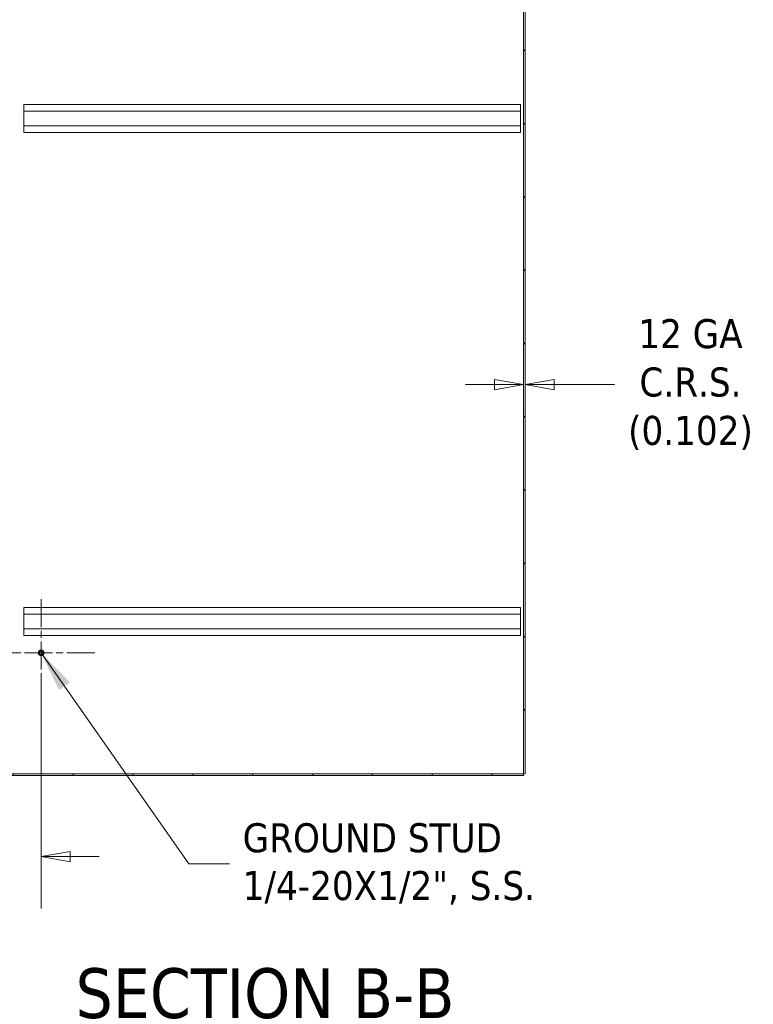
# Model space of a CAD drawing. Header units: inches. Extents: x 16 to 394, y 3 to 249.
# Tile 82 of 116: x 230 to 272, y 102 to 159. Entities that reach past the tile are written whole.
import ezdxf

# ---------------------------------------------------------------- set-up
doc = ezdxf.new("R2010")
doc.units = ezdxf.units.IN
doc.header["$LTSCALE"] = 24
doc.header["$MEASUREMENT"] = 0
doc.linetypes.add('CHAIN', pattern=[0.7087, 0.4724, -0.0591, 0.1181, -0.0591])
doc.layers.get('0').update_dxf_attribs({"lineweight": 0})
for name, color, linetype, lineweight in [('Center Mark (ANSI)', 7, 'Continuous', 5), ('Dimension (ANSI)', 7, 'Continuous', 5), ('Hatch (ANSI)', 7, 'Continuous', 5), ('Symbol (ANSI)', 7, 'Continuous', 5), ('Visible (ANSI)', 7, 'Continuous', 5)]:
    doc.layers.add(name, color=color, linetype=linetype, lineweight=lineweight)
doc.styles.add('ROMANS', font='tahoma.ttf')
doc.styles.add('Text Style168', font='tahoma.ttf')
doc.dimstyles.new('Default (ANSI)', dxfattribs={"dimscale": 24, "dimtxt": 0.07, "dimasz": 0.07, "dimexe": 0.125, "dimexo": 0.0625, "dimgap": 0.031496, "dimtad": 0, "dimtih": 1, "dimtoh": 1, "dimrnd": 1e-08, "dimzin": 0, "dimdsep": 46, "dimtxsty": 'ROMANS', "dimblk": 'Filled-1', "dimcen": 0.09, "dimdle": 0.393701, "dimclrd": 256, "dimclre": 256, "dimclrt": 256, "dimadec": 0, "dimazin": 0, "dimtfac": 0.928571, "dimtofl": 0, "dimtmove": 0, "dimatfit": 3, "dimfxl": 1, "dimtolj": 1, "dimtzin": 0, "dimlwd": -1, "dimlwe": -1, "dimarcsym": 0})
doc.dimstyles.new('Default (ANSI)$7', dxfattribs={"dimscale": 24, "dimtxt": 0.07, "dimasz": 0.098425, "dimexe": 0.125, "dimexo": 0.0625, "dimgap": 0.031496, "dimtad": 0, "dimtih": 1, "dimtoh": 1, "dimrnd": 1e-08, "dimzin": 0, "dimdsep": 46, "dimtxsty": 'ROMANS', "dimblk": 'Filled-1', "dimcen": 0.09, "dimdle": 0.393701, "dimclrd": 256, "dimclre": 256, "dimclrt": 256, "dimadec": 0, "dimazin": 0, "dimtfac": 0.928571, "dimtofl": 0, "dimtmove": 0, "dimatfit": 3, "dimfxl": 1, "dimtolj": 1, "dimtzin": 0, "dimlwd": -1, "dimlwe": -1, "dimarcsym": 0})

# ---------------------------------------------------------------- blocks, each defined once
blk = doc.blocks.new('Filled-1')
at = {"color": 0}
for p, q in [((0, 0), (-1, 0.179)), ((-1, 0.179), (-1, -0.179)), ((-1, 0), (0, 0)), ((-1, -0.179), (0, 0))]:
    blk.add_line(p, q, dxfattribs=at)
at = {"color": 0, "flags": 128}
blk.add_lwpolyline([(-1, -0.179), (0, 0), (-1, 0.179), (-1, -0.179)], dxfattribs=at)
at = {"color": 0}
blk.add_solid([(-1, -0.179), (0, 0), (-1, 0.179), (-1, -0.179)], dxfattribs=at)
blk = doc.blocks.new('*D16')
at = {"layer": 'Defpoints', "color": 0, "transparency": 16777216}
for p in [(258.886, 137.659), (258.784, 130.631), (258.886, 130.631)]:
    blk.add_point(p, dxfattribs=at)
at = {"layer": 'Dimension (ANSI)', "transparency": 16777216}
for p, q in [((257.104, 137.659), (255.424, 137.659)), ((260.566, 137.659), (264.061, 137.659))]:
    blk.add_line(p, q, dxfattribs=at)
at = {"layer": 'Dimension (ANSI)', "transparency": 16777216, "xscale": 1.680000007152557, "yscale": 1.680000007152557, "zscale": 1.680000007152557}
blk.add_blockref('Filled-1', (258.784, 137.659), dxfattribs=at)
at = {"layer": 'Dimension (ANSI)', "transparency": 16777216, "xscale": 1.680000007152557, "yscale": 1.680000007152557, "zscale": 1.680000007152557, "rotation": 180}
blk.add_blockref('Filled-1', (258.886, 137.659), dxfattribs=at)
at = {"layer": 'Dimension (ANSI)', "transparency": 16777216, "insert": (268.452, 137.659), "char_height": 1.68, "attachment_point": 5, "style": 'ROMANS'}
blk.add_mtext('\\A1;12 GA\\PC.R.S.\\P(0.102)', dxfattribs=at)
blk = doc.blocks.new('*D17')
at = {"layer": 'Defpoints', "color": 0, "transparency": 16777216}
for p in [(230.863, 122.127), (228.863, 115.268), (230.863, 110.332)]:
    blk.add_point(p, dxfattribs=at)
at = {"layer": 'Dimension (ANSI)', "transparency": 16777216}
for p, q in [((230.863, 120.627), (230.863, 107.332)), ((228.863, 113.768), (228.863, 107.332)), ((227.183, 110.332), (224.758, 110.332)), ((232.543, 110.332), (234.223, 110.332))]:
    blk.add_line(p, q, dxfattribs=at)
at = {"layer": 'Dimension (ANSI)', "transparency": 16777216, "xscale": 1.680000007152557, "yscale": 1.680000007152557, "zscale": 1.680000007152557}
blk.add_blockref('Filled-1', (228.863, 110.332), dxfattribs=at)
at = {"layer": 'Dimension (ANSI)', "transparency": 16777216, "xscale": 1.680000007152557, "yscale": 1.680000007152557, "zscale": 1.680000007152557, "rotation": 180}
blk.add_blockref('Filled-1', (230.863, 110.332), dxfattribs=at)
at = {"layer": 'Dimension (ANSI)', "transparency": 16777216, "insert": (222.5, 110.332), "char_height": 1.68, "attachment_point": 5, "style": 'ROMANS'}
blk.add_mtext('\\A1;2.0\\PI/S', dxfattribs=at)
blk = doc.blocks.new('*D18')
at = {"layer": 'Defpoints', "color": 0, "transparency": 16777216}
for p in [(219.413, 122.127), (230.863, 122.127), (229.004, 115.127)]:
    blk.add_point(p, dxfattribs=at)
at = {"layer": 'Dimension (ANSI)', "transparency": 16777216}
for p, q in [((219.413, 122.127), (219.413, 128.092)), ((219.413, 128.092), (221.093, 128.092)), ((229.363, 122.127), (216.413, 122.127)), ((219.413, 116.807), (219.413, 120.447)), ((227.504, 115.127), (216.413, 115.127))]:
    blk.add_line(p, q, dxfattribs=at)
at = {"layer": 'Dimension (ANSI)', "transparency": 16777216, "xscale": 1.680000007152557, "yscale": 1.680000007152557, "zscale": 1.680000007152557}
for p, rotation in [((219.413, 122.127), 90), ((219.413, 115.127), 270)]:
    blk.add_blockref('Filled-1', p, dxfattribs=dict(at, rotation=rotation))
at = {"layer": 'Dimension (ANSI)', "transparency": 16777216, "insert": (223.358, 128.092), "char_height": 1.68, "attachment_point": 5, "style": 'ROMANS'}
blk.add_mtext('\\A1;7.0\\PI/S', dxfattribs=at)

msp = doc.modelspace()

# ---------------------------------------------------------------- hatches: boundary and pattern name
at = {"layer": 'Hatch (ANSI)'}
h = msp.add_hatch(dxfattribs=at)
h.set_pattern_fill('ANSI31', color=256, scale=24, style=0)
h.paths.add_polyline_path([(258.8863, 187.0482), (258.7843, 187.0482), (258.7843, 115.1272), (258.8863, 115.1272)])
h = msp.add_hatch(dxfattribs=at)
h.set_pattern_fill('ANSI31', color=256, scale=24, angle=15, style=0)
edge = h.paths.add_edge_path()
edge.add_ellipse((228.6676, 122.2044), major_axis=(0.1958, 0), ratio=1, start_angle=0, end_angle=90)
edge.add_line((228.6676, 122.4002), (228.0191, 122.4002))
edge.add_ellipse((228.0191, 122.2044), major_axis=(0, 0.1958), ratio=1, start_angle=0, end_angle=50.22481)
edge.add_ellipse((228.0191, 122.2044), major_axis=(-0.1504, 0.1252), ratio=1, start_angle=0, end_angle=39.77519)
edge.add_line((227.8233, 122.2044), (227.8233, 121.7752))
edge.add_line((227.8233, 121.7752), (227.9253, 121.7752))
edge.add_line((227.9253, 121.7752), (227.9253, 122.2044))
edge.add_ellipse((228.0191, 122.2044), major_axis=(-0.0938, 0), ratio=1, start_angle=320.04698, end_angle=360, ccw=False)
edge.add_ellipse((228.0191, 122.2044), major_axis=(-0.0719, 0.0602), ratio=1, start_angle=309.95302, end_angle=360, ccw=False)
edge.add_line((228.0191, 122.2982), (228.6676, 122.2982))
edge.add_ellipse((228.6676, 122.2044), major_axis=(0, 0.0938), ratio=1, start_angle=270, end_angle=360, ccw=False)
edge.add_line((228.7613, 122.2044), (228.7613, 115.2678))
edge.add_ellipse((229.0039, 115.2678), major_axis=(-0.2426, 0), ratio=1, start_angle=0, end_angle=90)
edge.add_line((229.0039, 115.0252), (258.7843, 115.0252))
edge.add_line((258.7843, 115.0252), (258.7843, 115.1272))
edge.add_line((258.7843, 115.1272), (229.0039, 115.1272))
edge.add_ellipse((229.0039, 115.2678), major_axis=(0, -0.1406), ratio=1, start_angle=270, end_angle=360, ccw=False)
edge.add_line((228.8633, 115.2678), (228.8633, 122.2044))

# ---------------------------------------------------------------- linework, layer by layer
at = {"layer": 'Center Mark (ANSI)', "linetype": 'CHAIN', "ltscale": 0.143841}
for p, q in [((230.8633, 125.2365), (230.8633, 119.0179)), ((233.9726, 122.1272), (227.754, 122.1272))]:
    msp.add_line(p, q, dxfattribs=at)
at = {"layer": 'Visible (ANSI)'}
for p, q in [((258.7843, 187.0482), (258.7843, 115.1272)), ((258.8863, 115.1272), (258.8863, 187.0482)), ((229.8633, 153.4922), (229.8633, 153.8772)), ((258.6133, 153.8772), (229.8633, 153.8772)), ((258.6133, 153.4922), (229.8633, 153.4922)), ((229.8633, 153.4922), (229.8633, 152.6372)), ((258.6133, 153.8772), (258.6133, 153.4922)), ((258.6133, 152.6372), (258.6133, 153.4922)), ((258.6133, 152.6372), (229.8633, 152.6372)), ((229.8633, 152.2522), (229.8633, 152.6372)), ((258.6133, 152.2522), (229.8633, 152.2522)), ((258.6133, 152.6372), (258.6133, 152.2522)), ((229.8633, 124.3672), (229.8633, 124.7522)), ((258.6133, 124.7522), (229.8633, 124.7522)), ((258.6133, 124.3672), (229.8633, 124.3672)), ((229.8633, 124.3672), (229.8633, 123.5122)), ((258.6133, 124.7522), (258.6133, 124.3672)), ((258.6133, 123.5122), (258.6133, 124.3672)), ((258.6133, 123.5122), (229.8633, 123.5122)), ((229.8633, 123.1272), (229.8633, 123.5122)), ((258.6133, 123.5122), (258.6133, 123.1272)), ((258.6133, 123.1272), (229.8633, 123.1272)), ((258.7843, 115.1272), (229.0039, 115.1272)), ((229.0039, 115.0252), (258.7843, 115.0252)), ((258.7843, 115.1272), (258.8863, 115.1272)), ((258.7843, 115.0252), (258.7843, 115.1272))]:
    msp.add_line(p, q, dxfattribs=at)
for radius in [0.1685, 0.125, 0.1093]:
    msp.add_circle((230.8633, 122.1272), radius, dxfattribs=at)

# ---------------------------------------------------------------- texts
at = {"layer": 'Symbol (ANSI)', "insert": (242.5295, 109.9037), "char_height": 1.68, "width": 17.831961, "attachment_point": 4, "line_spacing_factor": 0.987884, "style": 'ROMANS'}
msp.add_mtext('{\\fTahoma|b0|i0;GROUND STUD\\P\\fTahoma|b0|i0;1/4-20X1/2", S.S.}', dxfattribs=at)
at = {"layer": 'Symbol (ANSI)', "insert": (232.8554, 100.9276), "char_height": 2.88, "attachment_point": 7, "style": 'Text Style168'}
msp.add_mtext('SECTION B-B', dxfattribs=at)

# ---------------------------------------------------------------- dimensions: what is measured, and where the dimension line sits
at = {"layer": 'Dimension (ANSI)'}
for base, p1, p2, angle, text, override, picture, middle in [((258.8863, 137.6586), (258.7843, 130.6313), (258.8863, 130.6313), 180, '12 GA\\PC.R.S.\\P(<>)', {"dimgap": 0.031496, "dimtih": 0, "dimtoh": 0, "dimdec": 3, "dimse1": 1, "dimse2": 1, "dimtol": 0, "dimlim": 0, "dimtp": 0, "dimtm": 0, "dimtdec": 2, "dimatfit": 1}, '*D16', (268.4517, 137.6586)), ((219.4131, 122.1272), (229.0039, 115.1272), (230.8633, 122.1272), 90, '<>\\PI/S', {"dimgap": 0.031496, "dimdec": 1, "dimtol": 0, "dimlim": 0, "dimtp": 0, "dimtm": 0, "dimtdec": 1, "dimatfit": 2}, '*D18', (223.3575, 128.0917))]:
    dim = msp.add_linear_dim(base=base, p1=p1, p2=p2, angle=angle, text=text, dimstyle='Default (ANSI)', override=override, dxfattribs=at)
    dim.commit()
    dim.dimension.update_dxf_attribs({"geometry": picture, "text_midpoint": middle, "dimtype": 160})
dim = msp.add_linear_dim(base=(230.8633, 110.3322), p1=(228.8633, 115.2678), p2=(230.8633, 122.1272), text='<>\\PI/S', dimstyle='Default (ANSI)', override={"dimgap": 0.031496, "dimtih": 0, "dimtoh": 0, "dimdec": 1, "dimtol": 0, "dimlim": 0, "dimtp": 0, "dimtm": 0, "dimtdec": 1, "dimatfit": 1}, dxfattribs=at)
dim.commit()
dim.dimension.update_dxf_attribs({"geometry": '*D17', "text_midpoint": (222.4997, 110.3322), "dimtype": 160})

# ---------------------------------------------------------------- leaders
at = {"layer": 'Symbol (ANSI)', "annotation_type": 0, "has_hookline": 1, "hookline_direction": 0, "text_width": 17.3687}
msp.add_leader([(230.8633, 122.1272), (239.4114, 109.9037), (241.7736, 109.9037)], dimstyle='Default (ANSI)$7', override={"dimtad": 0}, dxfattribs=at)

doc.saveas('drawing.dxf')
